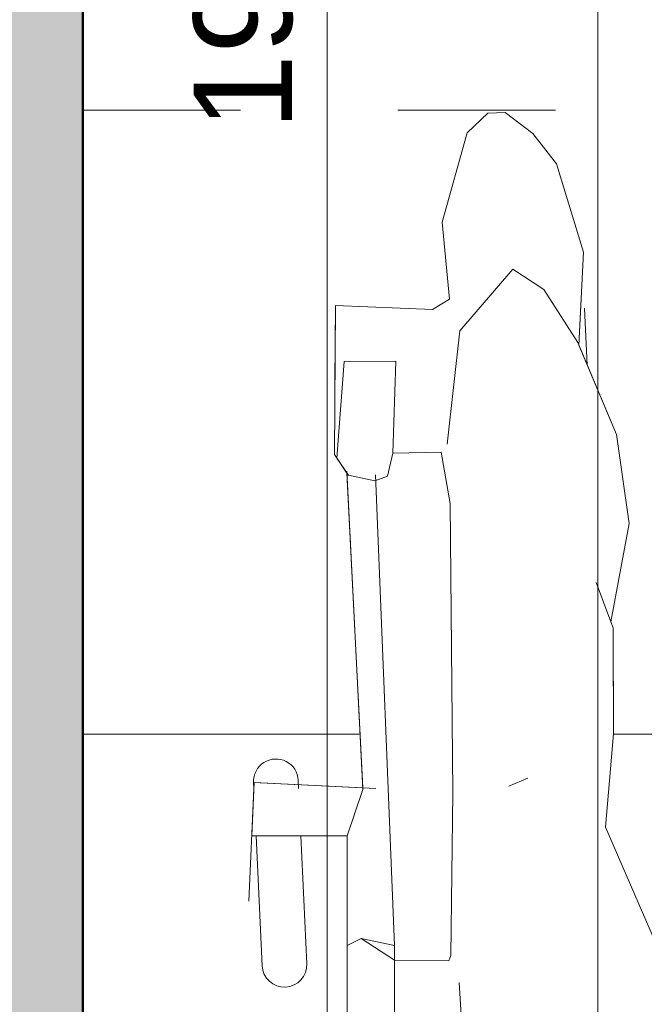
# Model space of a CAD drawing. Header units: metres. Extents: x -0.3 to 27.4, y -15.2 to 9.8.
# Tile 6 of 32: x 11.417 to 11.813, y -13.086 to -12.461. Entities that reach past the tile are written whole.
import ezdxf

# ---------------------------------------------------------------- set-up
doc = ezdxf.new("R2010")
doc.units = ezdxf.units.M
doc.linetypes.add('Projeção', pattern=[0.00396875, 0.00238125, -0.0015875])
for name, color, linetype, lineweight in [('A-ANNO-DIMS', 7, 'Continuous', 9), ('A-ANNO-DIMS-25', 7, 'Continuous', 9), ('A-DETL-GENF', 7, 'Continuous', 5), ('A-FLOR-OVHD', 7, 'Projeção', 5), ('A-FLOR-PATT', 7, 'Continuous', 5), ('A-WALL-PATT', 7, 'Continuous', 5), ('I-WALL', 7, 'Continuous', 5)]:
    doc.layers.add(name, color=color, linetype=linetype, lineweight=lineweight)
doc.styles.add('Arial_5', font='arial.ttf', dxfattribs={"height": 0.0625})
doc.dimstyles.new('Com_linha__ref__contínua__-_Cor_Vermelha_Arial_2_5mm', dxfattribs={"dimscale": 0.3048, "dimtxt": 0.06376621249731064, "dimasz": 0.1640419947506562, "dimexe": 0.1230314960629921, "dimexo": 0.1230314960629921, "dimgap": 0.01230314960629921, "dimtad": 1, "dimdec": 1, "dimlfac": 100, "dimrnd": 0.09999999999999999, "dimdsep": 46, "dimtxsty": 'Arial_5', "dimblk1": 'OBLIQUE', "dimblk2": 'OBLIQUE', "dimsah": 1, "dimcen": 0.09, "dimdle": 0.1230314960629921, "dimazin": 0, "dimtfac": 1, "dimtdec": 4, "dimtix": 1, "dimtmove": 0, "dimatfit": 3, "dimfxl": 1, "dimtvp": 1, "dimtolj": 1, "dimtzin": 0, "dimarcsym": 2})
doc.dimstyles.new('Com_linha__ref__contínua__-_Cor_Vermelha_Arial_2_5mm_1', dxfattribs={"dimscale": 0.3048, "dimtxt": 0.06376621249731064, "dimasz": 0.1640419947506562, "dimexe": 0.1230314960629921, "dimexo": 0.1230314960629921, "dimgap": 0.01230314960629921, "dimtad": 1, "dimdec": 1, "dimlfac": 100, "dimrnd": 0.09999999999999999, "dimdsep": 46, "dimtxsty": 'Arial_5', "dimblk1": 'OBLIQUE', "dimblk2": 'OBLIQUE', "dimsah": 1, "dimcen": 0.09, "dimdle": 0.1230314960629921, "dimazin": 0, "dimtfac": 1, "dimtdec": 4, "dimtix": 1, "dimtmove": 2, "dimatfit": 3, "dimfxl": 1, "dimtvp": 1, "dimtolj": 1, "dimtzin": 0, "dimarcsym": 2})

# ---------------------------------------------------------------- blocks, each defined once
blk = doc.blocks.new('MR_Cadeirante Planta - MR_Cadeirante Planta-2845077-ELEV_5')
at = {"layer": 'A-DETL-GENF', "linetype": 'Projeção'}
for p, q in [((0.3982637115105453, 0.6038261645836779), (0.3982637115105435, -0.5961738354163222)), ((0.3982637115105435, -0.5961738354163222), (-0.4017362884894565, -0.5961738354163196))]:
    blk.add_line(p, q, dxfattribs=at)
at = {"layer": 'A-DETL-GENF'}
for p, q in [((0.230470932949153, -0.135577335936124), (0.230470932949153, 0.233233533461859)), ((0.230470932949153, -0.135577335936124), (0.230470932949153, 0.2215794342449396)), ((0.2003812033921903, 0.2101685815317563), (0.2003812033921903, -0.06577381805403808)), ((0.151671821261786, 0.08237215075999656), (0.1593564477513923, -0.0423964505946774)), ((0.1659555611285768, -0.05612251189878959), (0.1646362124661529, -0.05942724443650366)), ((0.2003812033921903, -0.05654591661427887), (0.1659555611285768, -0.05612251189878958)), ((0.2561049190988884, -0.05426673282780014), (0.2598866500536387, -0.135577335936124)), ((0.2561049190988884, -0.05426673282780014), (0.25987886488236, -0.1354099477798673)), ((0.2883103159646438, -0.135577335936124), (0.2844672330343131, -0.05294761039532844)), ((0.2883103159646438, -0.135577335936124), (0.2844672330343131, -0.05294761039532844)), ((0.02983121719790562, -0.05648675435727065), (0.06649521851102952, -0.1410660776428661)), ((0.02983121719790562, -0.05648675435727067), (0.06649521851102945, -0.1410660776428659)), ((0.1646362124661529, -0.05942724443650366), (0.1634415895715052, -0.1626957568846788)), ((0.2216698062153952, -0.07039259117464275), (0.2003812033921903, -0.05647125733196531)), ((0.2003812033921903, -0.06577381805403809), (0.2216698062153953, -0.07039259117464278)), ((0.2125555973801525, -0.3647865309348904), (0.2003812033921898, -0.06577381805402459)), ((0.2216698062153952, -0.07039259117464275), (0.230470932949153, -0.06577381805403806)), ((0.2897049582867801, -0.1655633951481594), (0.2929755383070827, -0.09395272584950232)), ((0.220471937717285, -0.1649975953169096), (0.2304605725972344, -0.135577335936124)), ((0.2304605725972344, -0.135577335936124), (0.2883103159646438, -0.135577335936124)), ((0.2598866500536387, -0.135577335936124), (0.230470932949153, -0.135577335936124)), ((0.2910744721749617, -0.135577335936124), (0.2883103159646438, -0.135577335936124)), ((0.2895292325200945, -0.169410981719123), (0.2910744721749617, -0.135577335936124)), ((0.06649521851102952, -0.1410660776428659), (0.06138956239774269, -0.200320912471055)), ((0.06649521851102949, -0.1410660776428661), (0.06138956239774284, -0.2003209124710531)), ((0.1278402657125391, -0.1669901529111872), (0.115706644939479, -0.1721606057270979)), ((0.1634415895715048, -0.1626957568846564), (0.165092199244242, -0.3463944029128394)), ((0.2122857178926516, -0.1655124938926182), (0.2898847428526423, -0.1694289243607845)), ((0.2306406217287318, -0.3669989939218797), (0.220471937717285, -0.1649975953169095)), ((0.2305775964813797, -0.3657469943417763), (0.2205187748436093, -0.1659280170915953)), ((0.2205187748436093, -0.1659280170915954), (0.2895292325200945, -0.169410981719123)), ((0.2612789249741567, -0.1655124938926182), (0.2615224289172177, -0.1707480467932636)), ((0.2898847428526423, -0.1694289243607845), (0.2897049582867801, -0.1655633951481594)), ((0.06138956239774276, -0.2003209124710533), (0.06153178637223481, -0.2674791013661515)), ((0.06138956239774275, -0.2003209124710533), (0.06151718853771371, -0.260586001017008)), ((0.06153178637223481, -0.2674791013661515), (0.06297458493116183, -0.2713299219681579)), ((0.06297458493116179, -0.2713299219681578), (0.05147906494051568, -0.3337111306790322)), ((0.05147906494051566, -0.3337111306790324), (0.0629745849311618, -0.2713299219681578)), ((0.0629745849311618, -0.2713299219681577), (0.07231494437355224, -0.2962592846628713)), ((0.05147906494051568, -0.3337111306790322), (0.05933293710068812, -0.3904018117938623)), ((0.05933293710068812, -0.3904018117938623), (0.05147906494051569, -0.3337111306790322)), ((0.1650921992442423, -0.3463944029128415), (0.1707233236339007, -0.3791661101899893)), ((0.2048924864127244, -0.3638271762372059), (0.2129869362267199, -0.3608268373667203)), ((0.21298693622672, -0.3608268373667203), (0.2296712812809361, -0.3643997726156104)), ((0.2014489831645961, -0.3783619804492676), (0.2048924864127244, -0.3638271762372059)), ((0.2296712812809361, -0.3643997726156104), (0.2370590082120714, -0.3753814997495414)), ((0.2386063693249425, -0.3776816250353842), (0.2305775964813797, -0.3657469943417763)), ((0.1707233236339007, -0.3791661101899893), (0.2014489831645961, -0.3783619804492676)), ((0.199572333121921, -0.4369505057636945), (0.2014489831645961, -0.3783619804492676)), ((0.2370590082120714, -0.3753814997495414), (0.2323183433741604, -0.4367182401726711)), ((0.2378939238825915, -0.4721593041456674), (0.2386063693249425, -0.3776816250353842)), ((0.1669848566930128, -0.3841491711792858), (0.1589471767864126, -0.4561680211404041)), ((0.05933293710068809, -0.3904018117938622), (0.08335259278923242, -0.4469301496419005)), ((0.08408115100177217, -0.4486447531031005), (0.05933293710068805, -0.3904018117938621)), ((0.2382578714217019, -0.4238960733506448), (0.2378939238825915, -0.4721593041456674)), ((0.0797858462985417, -0.4705740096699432), (0.0779855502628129, -0.4342992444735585)), ((0.2323183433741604, -0.4367182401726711), (0.199572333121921, -0.4369505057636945)), ((0.08335259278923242, -0.4469301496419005), (0.08046448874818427, -0.5061209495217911)), ((0.105484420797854, -0.482464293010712), (0.08408115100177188, -0.4486447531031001)), ((0.08046448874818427, -0.5061209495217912), (0.08312583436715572, -0.451577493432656)), ((0.1589471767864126, -0.4561680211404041), (0.1253698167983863, -0.4953193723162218)), ((0.1655403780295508, -0.4762241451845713), (0.1762435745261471, -0.4696857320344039)), ((0.1762435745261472, -0.4696857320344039), (0.1655403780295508, -0.4762241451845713)), ((0.1762435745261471, -0.4696857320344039), (0.2378939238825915, -0.4721593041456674)), ((0.2378939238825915, -0.4721593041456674), (0.1762435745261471, -0.4696857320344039)), ((0.170131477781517, -0.5251177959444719), (0.1655403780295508, -0.4762241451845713)), ((0.1655403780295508, -0.4762241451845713), (0.1701314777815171, -0.5251177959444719)), ((0.1253698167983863, -0.4953193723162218), (0.105484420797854, -0.482464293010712)), ((0.08046448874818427, -0.5061209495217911), (0.09746248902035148, -0.5620870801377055)), ((0.09746248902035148, -0.5620870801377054), (0.08046448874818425, -0.5061209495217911)), ((0.1542484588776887, -0.5818178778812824), (0.170131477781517, -0.5251177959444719)), ((0.1701314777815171, -0.5251177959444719), (0.1542484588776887, -0.5818178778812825)), ((0.09746248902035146, -0.5620870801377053), (0.1125912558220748, -0.581347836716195)), ((0.1125912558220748, -0.581347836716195), (0.09746248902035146, -0.5620870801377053)), ((0.1125912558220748, -0.581347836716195), (0.1302040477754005, -0.5947617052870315)), ((0.1302040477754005, -0.5947617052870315), (0.1125912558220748, -0.581347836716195)), ((0.1412294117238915, -0.5943575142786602), (0.1542484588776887, -0.5818178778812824)), ((0.1542484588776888, -0.5818178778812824), (0.1412294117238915, -0.5943575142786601)), ((0.1302040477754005, -0.5947617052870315), (0.1412294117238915, -0.5943575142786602)), ((0.1412294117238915, -0.5943575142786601), (0.1302040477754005, -0.5947617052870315))]:
    blk.add_line(p, q, dxfattribs=at)
for centre, radius, start, end in [((0.2702860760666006, -0.05360717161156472), 0.01419648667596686, 2.66288997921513, 182.6628899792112), ((0.2702860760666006, -0.05360717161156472), 0.01419648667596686, 2.662889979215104, 182.6628899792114), ((0.27570358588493, -0.1700884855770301), 0.01419648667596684, 182.6628899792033, 2.662889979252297)]:
    blk.add_arc(centre, radius, start, end, dxfattribs=at)
blk = doc.blocks.new('DIMBLOCK6-ELEV_5')
at = {"layer": 'A-ANNO-DIMS-25', "color": 242, "true_color": 0xbd2b2e, "transparency": 16777216}
for p, q in [((11.78366288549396, -11.35754159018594), (11.78366288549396, -13.31504159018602)), ((11.78366288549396, -11.39504159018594), (11.75866288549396, -11.37004159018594)), ((11.78366288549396, -11.39504159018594), (11.78151822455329, -11.39504159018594)), ((11.78366288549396, -11.39504159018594), (11.80866288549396, -11.42004159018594)), ((11.78366288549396, -11.39504159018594), (11.82116288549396, -11.39504159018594)), ((11.78366288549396, -13.31504159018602), (11.75866288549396, -13.29004159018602)), ((11.78366288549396, -13.31504159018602), (11.74616288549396, -13.31504159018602)), ((11.78366288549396, -13.31504159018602), (11.80866288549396, -13.34004159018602)), ((11.78366288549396, -13.31504159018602), (12.56917995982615, -13.31504159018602))]:
    blk.add_line(p, q, dxfattribs=at)
at = {"layer": 'A-ANNO-DIMS-25', "color": 0, "transparency": 16777216, "insert": (11.69877353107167, -12.42714646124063), "char_height": 0.0625, "width": 0.173051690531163, "attachment_point": 1, "rotation": 90, "line_spacing_factor": 0.9417779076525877, "style": 'Arial_5'}
blk.add_mtext('192', dxfattribs=at)
blk = doc.blocks.new('_Oblique')
at = {"color": 0, "linetype": 'ByBlock', "lineweight": -2}
blk.add_line((-0.5, -0.5), (0.5, 0.5), dxfattribs=at)
blk = doc.blocks.new('DIMBLOCK9-ELEV_5')
at = {"layer": 'A-ANNO-DIMS-25', "color": 242, "true_color": 0xbd2b2e, "transparency": 16777216}
for p, q in [((11.61188612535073, -11.35754159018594), (11.61188612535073, -13.31504159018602)), ((11.61188612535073, -11.39504159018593), (11.58688612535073, -11.37004159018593)), ((11.61188612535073, -11.39504159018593), (11.60974146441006, -11.39504159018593)), ((11.61188612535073, -11.39504159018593), (11.63688612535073, -11.42004159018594)), ((11.61188612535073, -11.39504159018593), (11.64938612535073, -11.39504159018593)), ((11.61188612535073, -13.31504159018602), (11.58688612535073, -13.29004159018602)), ((11.61188612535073, -13.31504159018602), (11.57438612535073, -13.31504159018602)), ((11.61188612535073, -13.31504159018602), (11.63688612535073, -13.34004159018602)), ((11.61188612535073, -13.31504159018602), (12.56917995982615, -13.31504159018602))]:
    blk.add_line(p, q, dxfattribs=at)
at = {"layer": 'A-ANNO-DIMS-25', "color": 0, "transparency": 16777216, "insert": (11.52699677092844, -12.53127797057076), "char_height": 0.0625, "width": 0.173051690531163, "attachment_point": 1, "rotation": 90, "line_spacing_factor": 0.9417779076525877, "style": 'Arial_5'}
blk.add_mtext('192', dxfattribs=at)
blk = doc.blocks.new('DIMBLOCK11-ELEV_5')
at = {"layer": 'A-ANNO-DIMS-25', "color": 242, "true_color": 0xbd2b2e, "transparency": 16777216}
for p, q in [((11.07402532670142, -11.99504159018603), (11.04902532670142, -11.97004159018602)), ((11.07402532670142, -11.99504159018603), (11.03652532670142, -11.99504159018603)), ((11.07402532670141, -14.15254159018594), (11.07402532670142, -11.99504159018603)), ((11.07402532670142, -11.99504159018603), (11.09902532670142, -12.02004159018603)), ((11.07402532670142, -11.99504159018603), (11.2586507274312, -11.99504159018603)), ((11.07402532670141, -14.11504159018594), (11.04902532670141, -14.09004159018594)), ((11.07402532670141, -14.11504159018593), (11.03652532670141, -14.11504159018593)), ((11.07402532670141, -14.11504159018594), (11.09902532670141, -14.14004159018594)), ((11.07402532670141, -14.11504159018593), (11.41927995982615, -14.11504159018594))]:
    blk.add_line(p, q, dxfattribs=at)
at = {"layer": 'A-ANNO-DIMS-25', "color": 0, "transparency": 16777216, "insert": (10.98913597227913, -13.12714646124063), "char_height": 0.0625, "width": 0.173051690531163, "attachment_point": 1, "rotation": 90, "line_spacing_factor": 0.9417779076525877, "style": 'Arial_5'}
blk.add_mtext('212', dxfattribs=at)
blk = doc.blocks.new('DIMBLOCK17-ELEV_5')
at = {"layer": 'A-ANNO-DIMS-25', "color": 242, "true_color": 0xbd2b2e, "transparency": 16777216}
for p, q in [((10.874425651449, -11.35754159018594), (10.87442565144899, -14.15254159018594)), ((10.874425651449, -11.39504159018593), (10.849425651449, -11.37004159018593)), ((10.874425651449, -11.39504159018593), (10.836925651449, -11.39504159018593)), ((10.874425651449, -11.39504159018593), (10.899425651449, -11.42004159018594)), ((10.874425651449, -11.39504159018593), (11.2586507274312, -11.39504159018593)), ((10.87442565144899, -14.11504159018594), (10.84942565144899, -14.09004159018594)), ((10.87442565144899, -14.11504159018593), (10.83692565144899, -14.11504159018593)), ((10.87442565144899, -14.11504159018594), (10.89942565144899, -14.14004159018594)), ((10.87442565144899, -14.11504159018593), (11.41927995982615, -14.11504159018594))]:
    blk.add_line(p, q, dxfattribs=at)
at = {"layer": 'A-ANNO-DIMS-25', "color": 0, "transparency": 16777216, "insert": (10.7895362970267, -12.82714646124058), "char_height": 0.0625, "width": 0.173051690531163, "attachment_point": 1, "rotation": 90, "line_spacing_factor": 0.9417779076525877, "style": 'Arial_5'}
blk.add_mtext('272', dxfattribs=at)

msp = doc.modelspace()

# ---------------------------------------------------------------- hatches: boundary and pattern name
at = {"layer": 'A-FLOR-PATT', "true_color": 0x787878}
h = msp.add_hatch(dxfattribs=at)
h.set_pattern_fill('FP_2', color=8, style=0, pattern_type=2)
h.set_pattern_definition([(270, (12.05636809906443, -12.915), (0.6, 3.673940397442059e-17), []), (0, (12.05636809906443, -12.915), (0, 0.6), [])])
h.paths.add_polyline_path([(11.45677995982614, -14.11504159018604), (12.60667995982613, -14.11504159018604), (12.60667995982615, -13.31504159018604), (13.05667995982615, -13.31504159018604), (13.05667995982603, -13.05354159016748), (13.04820720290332, -13.05309755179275), (13.04619750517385, -13.05226510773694), (13.04546190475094, -13.05099101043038), (13.04536506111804, -13.05025541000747), (13.04367995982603, -13.0328602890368), (13.04187995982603, -13.0310602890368), (13.04187995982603, -13.03004159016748), (13.02467995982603, -13.03004159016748), (13.00759790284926, -13.02779269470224), (12.99167995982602, -13.02119926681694), (12.97801091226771, -13.01071063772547), (12.96752228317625, -12.99704159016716), (12.96091805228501, -12.98104159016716), (12.95867995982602, -12.96404159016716), (12.95867995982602, -12.89921974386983), (12.9446919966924, -12.89921974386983), (12.93674031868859, -12.89837374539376), (12.92914464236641, -12.89587362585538), (12.92224503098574, -12.89183131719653), (12.91635038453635, -12.88642779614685), (12.91172461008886, -12.87990498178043), (12.90913241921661, -12.87422538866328), (12.90751063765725, -12.86819653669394), (12.90539652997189, -12.8526671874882), (12.85667995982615, -12.8526671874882), (12.85667995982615, -12.84177918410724), (12.84416031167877, -12.84565409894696), (12.75574427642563, -12.87746639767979), (12.72362778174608, -12.88774352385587), (12.6871214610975, -12.89547069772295), (12.64984256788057, -12.89711532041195), (12.62186366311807, -12.89452592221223), (12.59462493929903, -12.88905754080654), (12.56812639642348, -12.88071017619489), (12.54236803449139, -12.86948382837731), (12.52042251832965, -12.85693669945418), (12.50016038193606, -12.84230401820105), (12.4815816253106, -12.8255857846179), (12.46468624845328, -12.80678199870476), (12.446943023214, -12.77891334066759), (12.43575861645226, -12.74782647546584), (12.43167995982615, -12.71504159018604), (12.43575861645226, -12.68225670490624), (12.446943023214, -12.65116983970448), (12.46468624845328, -12.62330118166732), (12.4815816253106, -12.60449739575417), (12.50016038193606, -12.58777916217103), (12.52042251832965, -12.5731464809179), (12.54236803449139, -12.56059935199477), (12.56812639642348, -12.54937300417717), (12.59462493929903, -12.54102563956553), (12.62186366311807, -12.53555725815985), (12.64984256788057, -12.53296785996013), (12.6871214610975, -12.53461248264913), (12.72362778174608, -12.54233965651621), (12.75574427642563, -12.55261678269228), (12.84415755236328, -12.58442816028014), (12.85667995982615, -12.58830397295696), (12.85667995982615, -12.57596588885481), (12.90559394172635, -12.57596588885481), (12.90751063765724, -12.56188664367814), (12.90913241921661, -12.5558577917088), (12.91172461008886, -12.55017819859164), (12.91635038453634, -12.54365538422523), (12.92224503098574, -12.53825186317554), (12.9291446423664, -12.53420955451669), (12.93674031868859, -12.53170943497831), (12.9446919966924, -12.53086343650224), (12.95867995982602, -12.53086343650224), (12.95867995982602, -12.36204159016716), (12.96092885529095, -12.3449595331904), (12.96752228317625, -12.32904159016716), (12.97801091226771, -12.31537254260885), (12.99167995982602, -12.30488391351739), (13.00767995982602, -12.29827968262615), (13.02467995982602, -12.29604159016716), (13.04187995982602, -12.29604159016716), (13.04187995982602, -12.29502289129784), (13.043680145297, -12.29322097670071), (13.0450125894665, -12.27653625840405), (13.04468096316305, -12.27533460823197), (13.04461731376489, -12.26604159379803), (13.04370417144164, -12.26604159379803), (13.04220992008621, -12.26501378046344), (13.04184434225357, -12.26404153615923), (13.04168095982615, -12.25538195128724), (13.04168095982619, -12.25139158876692), (12.98355499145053, -12.25117521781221), (12.97366970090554, -12.24953171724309), (12.96582143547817, -12.24756426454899), (12.95884470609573, -12.24348519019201), (12.9550308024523, -12.24111928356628), (12.94753885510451, -12.24066302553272), (12.94295356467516, -12.23850723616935), (12.94002537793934, -12.23607768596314), (12.9378235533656, -12.23320821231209), (12.93622514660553, -12.22934931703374), (12.93567995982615, -12.22520821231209), (12.93575922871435, -12.21225062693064), (12.93570473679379, -12.18579381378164), (12.93567995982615, -12.15676950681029), (12.93567995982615, -11.90938851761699), (12.89526080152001, -11.90903450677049), (12.89148488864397, -11.91483308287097), (12.88660564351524, -11.91961244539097), (12.8808626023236, -11.9231379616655), (12.87453770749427, -11.92523655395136), (12.86794146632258, -11.92580519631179), (12.85979441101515, -11.92542998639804), (12.85270515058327, -11.92418165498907), (12.84611238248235, -11.92116263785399), (12.84039924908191, -11.91654838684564), (12.83589777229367, -11.91060706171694), (12.83286955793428, -11.90368394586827), (12.83149059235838, -11.89618138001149), (12.83184101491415, -11.88853537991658), (12.83390046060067, -11.88119029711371), (12.83754924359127, -11.87457299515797), (12.84168645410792, -11.87004159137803), (12.25652671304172, -11.87002616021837), (12.24567944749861, -11.86870184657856), (12.2366833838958, -11.86577277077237), (12.22839911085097, -11.8612000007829), (12.22119731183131, -11.8552376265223), (12.21510990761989, -11.84782010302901), (12.21029447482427, -11.83853314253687), (12.20764412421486, -11.82979610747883), (12.20668338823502, -11.81870666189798), (12.20668338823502, -11.53004159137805), (12.20802313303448, -11.51903765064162), (12.21048941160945, -11.51090741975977), (12.21515848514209, -11.50220388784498), (12.22218079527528, -11.4939864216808), (12.22978236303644, -11.48799908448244), (12.23819183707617, -11.48365267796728), (12.24692887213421, -11.48100232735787), (12.25668338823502, -11.48004159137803), (12.34170574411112, -11.48004159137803), (12.34170574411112, -11.46699756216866), (12.33628985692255, -11.46699756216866), (12.33628985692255, -11.4039054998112), (12.33443338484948, -11.4039054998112), (12.33443338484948, -11.39504159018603), (12.24617775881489, -11.39504159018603), (12.24574043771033, -11.40347236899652), (12.24491326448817, -11.40538971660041), (12.24436603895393, -11.40584094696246), (12.24303532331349, -11.40630282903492), (12.22578692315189, -11.40800209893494), (12.22546257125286, -11.40984159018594), (12.22268787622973, -11.40984159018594), (12.22272152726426, -11.47702902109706), (12.22204236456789, -11.48148802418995), (12.22057310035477, -11.4850278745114), (12.21802778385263, -11.48834022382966), (12.2147105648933, -11.49088115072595), (12.21048941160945, -11.49252379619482), (12.20673232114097, -11.49302046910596), (12.20258022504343, -11.49247306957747), (12.1987200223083, -11.49087260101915), (12.19540682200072, -11.48832813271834), (12.19286549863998, -11.48501306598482), (12.19120163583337, -11.48064381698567), (12.19072376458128, -11.47701192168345), (12.19068787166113, -11.40984159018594), (12.18789734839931, -11.40984159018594), (12.18737149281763, -11.40798268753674), (12.17033666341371, -11.40634167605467), (12.16845774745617, -11.40543057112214), (12.16803114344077, -11.40486393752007), (12.1676285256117, -11.40351410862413), (12.16717995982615, -11.39504159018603), (11.45677995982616, -11.39504159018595), (11.45677995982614, -13.69341880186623)])
h.paths.add_polyline_path([(11.59066497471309, -13.71156976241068), (11.58688695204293, -13.71107237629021), (11.58336639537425, -13.70961411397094), (11.58034322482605, -13.70729435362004), (11.57802346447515, -13.70427118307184), (11.57656520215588, -13.70075062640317), (11.57606781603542, -13.696972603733), (11.57606781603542, -13.66616171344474), (11.54993041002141, -13.67493643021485), (11.54993041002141, -13.34523218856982), (11.52686748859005, -13.31719080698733), (11.52056116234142, -13.29234970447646), (11.53152417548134, -13.24359266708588), (11.54225860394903, -13.23845344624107), (11.5486190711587, -13.24763276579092), (11.55825928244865, -13.16522114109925), (11.57606781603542, -13.16522114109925), (11.57606781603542, -13.13358230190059), (11.57656520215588, -13.12980427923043), (11.57823821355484, -13.12600385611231), (11.58034322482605, -13.12326055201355), (11.58336639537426, -13.12094079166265), (11.58688695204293, -13.11948252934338), (11.59066497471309, -13.11898514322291), (11.59525156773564, -13.11981745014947), (11.59796355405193, -13.12094079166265), (11.60098672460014, -13.12326055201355), (11.60330648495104, -13.12628372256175), (11.60476474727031, -13.12980427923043), (11.60526213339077, -13.13358230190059), (11.60526213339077, -13.33292785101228), (11.62207815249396, -13.34936286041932), (11.62457273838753, -13.34792153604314), (11.62457273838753, -12.97911066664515), (11.59515702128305, -12.97911066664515), (11.59882712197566, -13.06174039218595), (11.59862624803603, -13.06411409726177), (11.5973686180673, -13.06760021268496), (11.59515702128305, -13.07072183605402), (11.59241937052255, -13.07303229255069), (11.5890650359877, -13.07460806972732), (11.58541715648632, -13.07526198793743), (11.58172432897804, -13.07494948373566), (11.57823821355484, -13.07369185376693), (11.57519638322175, -13.07157480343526), (11.57280613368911, -13.06874260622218), (11.57123035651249, -13.06538827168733), (11.5705150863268, -13.06042126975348), (11.56673335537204, -12.97911066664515), (11.56396919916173, -12.97911066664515), (11.56551443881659, -12.94527702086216), (11.63452489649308, -12.94875998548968), (11.62446607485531, -12.7489410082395), (11.61643730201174, -12.7370063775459), (11.6171497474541, -12.64252869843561), (11.67880009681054, -12.64500227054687), (11.68950329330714, -12.63846385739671), (11.68491219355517, -12.58957020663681), (11.700795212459, -12.5328701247), (11.7138142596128, -12.52033048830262), (11.72483962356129, -12.51992629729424), (11.74245241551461, -12.53334016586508), (11.75758118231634, -12.55260092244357), (11.7745791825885, -12.60856705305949), (11.77169107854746, -12.66775785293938), (11.795710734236, -12.72428619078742), (11.80356460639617, -12.78097687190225), (11.79206908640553, -12.84335808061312), (11.79351188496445, -12.84720890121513), (11.79351188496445, -12.91601770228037), (11.78854845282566, -12.97362192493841), (11.82521245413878, -13.05820124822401), (11.8769355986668, -13.0584933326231), (11.88535742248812, -13.00891251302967), (11.89021087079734, -12.95980804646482), (11.90017933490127, -12.92636046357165), (11.90364546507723, -12.92445749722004), (11.90784131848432, -12.80892639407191), (11.91384410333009, -12.74859715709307), (11.91865249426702, -12.73575204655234), (11.91490286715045, -12.68627844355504), (11.91535638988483, -12.65457006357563), (11.91892554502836, -12.64699174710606), (11.94103525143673, -12.64564120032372), (11.93947774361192, -12.64268329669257), (11.94025229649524, -12.61466821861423), (11.95761111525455, -12.56059327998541), (11.97286159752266, -12.53904624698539), (11.9874750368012, -12.53522033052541), (12.00980901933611, -12.54802075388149), (12.02620580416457, -12.57705243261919), (12.03214144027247, -12.62346626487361), (12.03071944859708, -12.64016294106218), (12.0814411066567, -12.63706466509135), (12.07854329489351, -12.68142820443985), (12.08066075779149, -12.74467890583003), (12.07904909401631, -12.7454725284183), (12.06879475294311, -12.94917550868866), (12.10960440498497, -12.94917550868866), (12.10960440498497, -12.94561205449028), (12.11008813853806, -12.941937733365), (12.11150637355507, -12.9385138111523), (12.11376245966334, -12.93557362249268), (12.11670264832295, -12.93331753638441), (12.12012657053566, -12.9318993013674), (12.12380089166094, -12.93141556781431), (12.12747521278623, -12.9318993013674), (12.13089913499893, -12.93331753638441), (12.13383932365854, -12.93557362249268), (12.13609540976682, -12.9385138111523), (12.13751364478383, -12.941937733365), (12.13799737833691, -12.94561205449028), (12.13799737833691, -12.94917550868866), (12.14510082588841, -12.94917550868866), (12.14488810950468, -12.97911066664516), (12.13751364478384, -13.06589360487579), (12.13609540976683, -13.06931752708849), (12.13383932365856, -13.07225771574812), (12.13089913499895, -13.0745138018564), (12.12747521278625, -13.07593203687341), (12.12380089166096, -13.0764157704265), (12.12012657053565, -13.07593203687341), (12.11670264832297, -13.07451380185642), (12.11376245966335, -13.07225771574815), (12.11150637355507, -13.06931752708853), (12.11008813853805, -13.06589360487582), (12.10960440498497, -13.0622192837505), (12.10960440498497, -12.97911066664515), (12.07876782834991, -12.97911066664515), (12.07876782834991, -13.32970545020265), (12.10797076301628, -13.34171854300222), (12.10797076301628, -13.130518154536), (12.10846814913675, -13.12674013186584), (12.10992641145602, -13.12321957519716), (12.11224617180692, -13.12019640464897), (12.11526934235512, -13.11787664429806), (12.1187898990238, -13.1164183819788), (12.12256792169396, -13.11592099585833), (12.12634594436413, -13.1164183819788), (12.1298665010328, -13.11787664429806), (12.13288967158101, -13.12019640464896), (12.13520943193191, -13.12321957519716), (12.13666769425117, -13.12674013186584), (12.13716508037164, -13.130518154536), (12.13716508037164, -13.16440122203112), (12.16269284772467, -13.16440122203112), (12.17817020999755, -13.21672009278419), (12.18652785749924, -13.23455379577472), (12.19553515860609, -13.25079227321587), (12.20474893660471, -13.2510445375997), (12.21117267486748, -13.29681819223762), (12.19342979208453, -13.33291141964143), (12.19620631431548, -13.3475482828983), (12.18229247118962, -13.42975239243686), (12.17040870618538, -13.44611638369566), (12.16789126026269, -13.44718913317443), (12.16789126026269, -13.67778914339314), (12.13716508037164, -13.66614432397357), (12.13716508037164, -13.69390845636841), (12.13666769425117, -13.69768647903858), (12.13520943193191, -13.70120703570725), (12.13288967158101, -13.70423020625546), (12.1298665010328, -13.70654996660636), (12.12634594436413, -13.70800822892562), (12.12256792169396, -13.70850561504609), (12.1187898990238, -13.70800822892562), (12.11526934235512, -13.70654996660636), (12.11224617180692, -13.70423020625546), (12.10992641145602, -13.70120703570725), (12.10846814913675, -13.69768647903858), (12.10797076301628, -13.69341880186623), (12.10797076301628, -13.44081794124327), (12.07454202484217, -13.42944788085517), (12.0808844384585, -13.49961535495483), (12.0808844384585, -13.60879296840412), (12.05283299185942, -13.60879296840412), (12.05283299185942, -13.49961535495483), (12.05668013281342, -13.45583673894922), (11.9972147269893, -13.47327882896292), (11.92400698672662, -13.48611204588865), (11.84955465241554, -13.49022373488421), (11.74501031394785, -13.47890839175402), (11.67446823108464, -13.4542362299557), (11.65055249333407, -13.45883112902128), (11.65055249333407, -13.49961535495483), (11.6562925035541, -13.49961535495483), (11.6562925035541, -13.60879296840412), (11.62824105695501, -13.60879296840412), (11.62824105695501, -13.49961535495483), (11.63597047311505, -13.46163275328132), (11.62707214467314, -13.46334237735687), (11.60526213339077, -13.45654752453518), (11.60526213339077, -13.696972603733), (11.60476474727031, -13.70075062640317), (11.60330648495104, -13.70427118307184), (11.60098672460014, -13.70729435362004), (11.59796355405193, -13.70961411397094), (11.59444299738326, -13.71107237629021)])
h.paths.add_polyline_path([(13.05317995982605, -13.16004159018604), (13.05317995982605, -13.15654159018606), (13.04397995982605, -13.15654159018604), (13.04397995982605, -13.14604159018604), (13.03863715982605, -13.14604159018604), (13.03863715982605, -13.15204157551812), (13.02912995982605, -13.15275960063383), (13.01962275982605, -13.15204157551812), (13.01962275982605, -13.14604159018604), (13.00717995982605, -13.14604159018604), (13.00717995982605, -13.14254159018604), (13.00962995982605, -13.14254159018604), (13.00962995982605, -13.14054159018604), (13.01007995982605, -13.13957656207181), (13.01007995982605, -13.13091362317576), (12.36753061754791, -13.13091362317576), (12.36375590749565, -13.13045531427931), (12.36017754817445, -13.12909824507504), (12.35702793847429, -13.1269242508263), (12.3544901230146, -13.12405967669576), (12.35271159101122, -13.12067100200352), (12.35179570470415, -13.11695516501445), (12.35179569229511, -13.11312811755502), (12.35271159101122, -13.10941220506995), (12.3544901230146, -13.10602352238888), (12.35702793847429, -13.1031589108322), (12.36017754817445, -13.10098492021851), (12.36375590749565, -13.0996278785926), (12.3675550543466, -13.09916659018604), (13.01007995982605, -13.09916659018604), (13.01007995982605, -13.09068425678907), (13.00962995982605, -13.09004159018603), (13.00962995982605, -13.08754159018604), (13.00717995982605, -13.08754159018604), (13.00717995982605, -13.08404159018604), (13.02094667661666, -13.08399664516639), (13.01962275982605, -13.08374157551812), (13.01984991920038, -13.07704157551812), (13.02094667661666, -13.07704157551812), (13.02179361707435, -13.07476223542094), (13.02288162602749, -13.07414736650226), (13.02412995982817, -13.07404460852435), (13.02412995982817, -13.07284159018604), (13.02562995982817, -13.07134159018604), (13.03262995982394, -13.07134159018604), (13.03412995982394, -13.07284159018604), (13.03412995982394, -13.07408829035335), (13.03537829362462, -13.07414736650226), (13.03656167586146, -13.07487407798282), (13.03687453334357, -13.07524096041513), (13.03738704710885, -13.07704157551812), (13.03863715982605, -13.07704157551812), (13.03863715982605, -13.08374157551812), (13.03863715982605, -13.08403018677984), (13.04398462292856, -13.08403018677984), (13.04398462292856, -13.07354159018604), (13.05317995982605, -13.07354159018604), (13.05317995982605, -13.07004159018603), (13.05662323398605, -13.07004159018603), (13.05662323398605, -13.16004159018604)])
h.paths.add_polyline_path([(13.04187995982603, -12.99804159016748), (13.04187995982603, -12.99702116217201), (13.043680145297, -12.99522097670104), (13.04573990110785, -12.97634232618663), (13.04672811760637, -12.97535410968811), (13.04807804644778, -12.97499239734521), (13.05667995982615, -12.97454159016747), (13.05667995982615, -12.35154159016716), (13.04672811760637, -12.35072907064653), (13.04573990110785, -12.34974085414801), (13.04537818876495, -12.34839092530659), (13.043680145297, -12.3308622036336), (13.04187995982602, -12.32906201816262), (13.04187995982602, -12.32804159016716), (13.02467995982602, -12.32804159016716), (13.01588011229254, -12.32920011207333), (13.00767995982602, -12.33259672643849), (13.00063832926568, -12.33799995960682), (12.99523509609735, -12.34504159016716), (12.9918384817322, -12.35324174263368), (12.99067995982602, -12.36204159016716), (12.99067995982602, -12.53086343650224), (13.02744455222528, -12.53086343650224), (13.03468770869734, -12.5318170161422), (13.04143725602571, -12.53461277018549), (13.04723322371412, -12.53906017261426), (13.0516806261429, -12.54485614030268), (13.05447638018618, -12.55160568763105), (13.05542995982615, -12.55884884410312), (13.05542995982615, -12.87123433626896), (13.05447638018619, -12.87847749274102), (13.0516806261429, -12.88522704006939), (13.04723322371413, -12.89102300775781), (13.04143725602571, -12.89547041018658), (13.03468770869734, -12.89826616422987), (13.02744455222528, -12.89921974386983), (12.99067995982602, -12.89921974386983), (12.99067995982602, -12.96404159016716), (12.9918384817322, -12.97284143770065), (12.99529806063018, -12.98112364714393), (13.00063832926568, -12.98808322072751), (13.00767995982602, -12.99348645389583), (13.01588011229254, -12.99688306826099), (13.02467995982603, -12.99804159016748), (13.04085953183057, -12.99804159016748)])
h.paths.add_polyline_path([(13.05667995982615, -12.21129966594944), (13.05667979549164, -11.9350398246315), (13.03527263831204, -11.9335428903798), (13.03343198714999, -11.93294482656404), (13.0320875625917, -11.9315526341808), (13.03155410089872, -11.92969223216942), (13.03095416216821, -11.91506564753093), (13.03022839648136, -11.91380858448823), (13.02895280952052, -11.91303071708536), (13.02827964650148, -11.91289986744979), (13.00442161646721, -11.91110673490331), (13.00199184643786, -11.90979151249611), (12.98960380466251, -11.90979151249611), (12.98933621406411, -11.92703971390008), (12.98901838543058, -11.92745393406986), (12.98760418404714, -11.92803974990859), (12.97960544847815, -11.92777196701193), (12.97860541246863, -11.92603970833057), (12.97860541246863, -11.90976447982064), (12.96767995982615, -11.90979151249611), (12.96767876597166, -12.20923704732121), (13.04170732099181, -12.20920821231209), (13.04222354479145, -12.20729338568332), (13.0436541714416, -12.20640353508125), (13.04463096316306, -12.20640353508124), (13.04490738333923, -12.19432851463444), (13.04494782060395, -12.19367339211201), (13.0466160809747, -12.19234420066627), (13.04797421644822, -12.19172819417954), (13.05662995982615, -12.19172819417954), (13.05662995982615, -12.21129966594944)])
h.paths.add_polyline_path([(12.89630290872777, -11.88103763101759), (12.93567995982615, -11.8806932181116), (12.93567995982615, -11.59108321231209), (12.93658273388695, -11.57987747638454), (12.93839572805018, -11.57103192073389), (12.94060020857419, -11.56379602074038), (12.94517629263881, -11.55295575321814), (12.95389532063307, -11.53991611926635), (12.96098913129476, -11.53208322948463), (12.97217077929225, -11.52296899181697), (12.97989585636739, -11.51882549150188), (12.99262560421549, -11.51328670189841), (12.99786596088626, -11.51184136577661), (13.0055518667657, -11.51022490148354), (13.01755496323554, -11.50920819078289), (13.04174005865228, -11.50920819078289), (13.04206849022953, -11.50799557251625), (13.04184025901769, -11.50782829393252), (13.04222354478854, -11.50690296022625), (13.0436541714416, -11.50631037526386), (13.04463096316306, -11.50631037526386), (13.04463096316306, -11.49497828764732), (13.04619061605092, -11.49237382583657), (13.04797421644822, -11.49163503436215), (13.05662995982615, -11.49163503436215), (13.05662995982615, -11.55859507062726), (13.04797421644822, -11.55859507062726), (13.04549463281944, -11.55733690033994), (13.04463096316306, -11.55484474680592), (13.0445394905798, -11.54391972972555), (13.0436541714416, -11.54391972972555), (13.04207110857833, -11.54295913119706), (13.0420712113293, -11.54223258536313), (13.04163095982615, -11.54120819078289), (13.01707300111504, -11.5412762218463), (13.00367801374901, -11.5433122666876), (12.99444192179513, -11.54686022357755), (12.98716484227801, -11.55209807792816), (12.98224875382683, -11.55621018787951), (12.97451814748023, -11.56592346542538), (12.96982314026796, -11.57734789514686), (12.96767995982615, -11.59108321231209), (12.96767995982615, -11.76824989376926), (12.99134957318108, -11.76816392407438), (12.993961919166, -11.76854213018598), (12.99678157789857, -11.76982416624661), (12.99941980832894, -11.77192534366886), (13.00179084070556, -11.77477735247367), (13.00381759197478, -11.77828747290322), (13.00550998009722, -11.78234158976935), (13.0100838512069, -11.78234158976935), (13.01025753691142, -11.77544957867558), (13.01090688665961, -11.77511726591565), (13.01244738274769, -11.77507820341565), (13.01244757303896, -11.77018485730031), (13.01272203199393, -11.7695222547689), (13.01344196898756, -11.76922404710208), (13.02350314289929, -11.76922404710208), (13.02448222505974, -11.77020312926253), (13.02471660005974, -11.77507820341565), (13.02599916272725, -11.77507820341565), (13.02690355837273, -11.77609391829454), (13.02690355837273, -11.77963339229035), (13.05667963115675, -11.77963339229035), (13.05667995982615, -11.39504159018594), (12.77892653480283, -11.39504159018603), (12.77871312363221, -11.4039054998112), (12.77707006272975, -11.40390549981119), (12.77707006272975, -11.46699756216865), (12.77165417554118, -11.46699756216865), (12.77165417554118, -11.48004159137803), (12.85699777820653, -11.48007255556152), (12.867687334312, -11.48138133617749), (12.87668339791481, -11.48431041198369), (12.88496767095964, -11.48888318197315), (12.8921694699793, -11.49484555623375), (12.89825687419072, -11.50226307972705), (12.90307230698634, -11.51155004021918), (12.90572265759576, -11.52028707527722), (12.9066833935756, -11.53004159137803), (12.9066833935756, -11.82004159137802), (12.90534364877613, -11.83104553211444), (12.90287737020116, -11.83917576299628), (12.89820829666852, -11.84787929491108), (12.89187942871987, -11.85552766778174), (12.88374817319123, -11.86199656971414), (12.87952641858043, -11.86449724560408), (12.88342458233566, -11.86623556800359), (12.88850596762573, -11.86990977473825), (12.89298732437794, -11.87501030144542), (12.89582708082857, -11.88017263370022)])
h.paths.add_polyline_path([(12.96767995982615, -11.88041332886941), (12.97861598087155, -11.88017263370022), (12.97867357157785, -11.86352207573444), (12.98008781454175, -11.86210789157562), (12.9806054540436, -11.8620397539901), (12.98760418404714, -11.86203989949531), (12.98933621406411, -11.86303993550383), (12.98960414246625, -11.86403994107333), (12.98960380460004, -11.88029114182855), (13.00275438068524, -11.88004189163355), (13.0044216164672, -11.8789729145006), (13.00540076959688, -11.87877962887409), (13.02471660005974, -11.87717978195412), (13.02471660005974, -11.81997170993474), (13.02369845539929, -11.82098985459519), (13.01367634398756, -11.82095079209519), (13.01265819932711, -11.81993264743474), (13.01265819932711, -11.81505757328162), (13.01114126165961, -11.81505757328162), (13.01023686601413, -11.81404185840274), (13.0100838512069, -11.80774158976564), (13.0054341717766, -11.80793466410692), (13.00393165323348, -11.81176139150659), (13.00194584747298, -11.81524535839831), (12.99961612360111, -11.81808197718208), (12.99701705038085, -11.82018045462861), (12.994231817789, -11.82147362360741), (12.99105250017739, -11.82192173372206), (12.96767995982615, -11.82208479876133), (12.96767995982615, -11.88029114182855)])
h.paths.add_polyline_path([(13.03907306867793, -11.85627100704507), (13.05667979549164, -11.8550398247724), (13.05667963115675, -11.81044978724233), (13.03907306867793, -11.81044978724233), (13.03907306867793, -11.8550398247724)])
h.paths.add_polyline_path([(12.55667995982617, -11.84504159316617), (12.59088390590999, -11.84504159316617), (12.5947661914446, -11.84453048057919), (12.59838390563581, -11.8430319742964), (12.60149050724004, -11.84064819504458), (12.60387428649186, -11.83754159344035), (12.60537279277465, -11.83392387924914), (12.60588390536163, -11.83004159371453), (12.60537279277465, -11.82615930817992), (12.60387428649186, -11.82254159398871), (12.60149050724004, -11.81943499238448), (12.59838390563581, -11.81705121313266), (12.5947661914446, -11.81555270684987), (12.59088390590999, -11.81504159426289), (12.52294670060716, -11.81504159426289), (12.51906441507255, -11.81555270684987), (12.51544670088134, -11.81705121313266), (12.51234009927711, -11.81943499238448), (12.50995632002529, -11.82254159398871), (12.5084578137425, -11.82615930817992), (12.50794670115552, -11.83004159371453), (12.5084578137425, -11.83392387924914), (12.50995632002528, -11.83754159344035), (12.51234009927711, -11.84064819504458), (12.51544670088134, -11.8430319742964), (12.51906441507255, -11.84453048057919), (12.52294670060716, -11.84504159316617), (12.55409176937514, -11.84504159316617)])
h.paths.add_polyline_path([(12.44650978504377, -11.79501547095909), (12.4490979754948, -11.79467472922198), (12.45150978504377, -11.79367572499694), (12.45358085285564, -11.79208653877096), (12.45517003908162, -11.79001547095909), (12.45616904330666, -11.78760366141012), (12.45650978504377, -11.78501547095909), (12.45616904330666, -11.78242728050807), (12.45517003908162, -11.78001547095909), (12.45358085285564, -11.77794440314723), (12.45150978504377, -11.77635521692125), (12.4490979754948, -11.7753562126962), (12.44650978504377, -11.77501547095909), (12.44392159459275, -11.7753562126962), (12.44089890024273, -11.77682396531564), (12.4394387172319, -11.77794440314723), (12.43784953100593, -11.78001547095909), (12.43685052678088, -11.78242728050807), (12.43650978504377, -11.78501547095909), (12.43700379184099, -11.78797367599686), (12.43784953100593, -11.79001547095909), (12.4394387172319, -11.79208653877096), (12.44150978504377, -11.79367572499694), (12.44392159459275, -11.79467472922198)])
h.paths.add_polyline_path([(12.66685013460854, -11.79501547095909), (12.66943832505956, -11.79467472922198), (12.67185013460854, -11.79367572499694), (12.6739212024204, -11.79208653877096), (12.67551038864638, -11.79001547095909), (12.67650939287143, -11.78760366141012), (12.67685013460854, -11.78501547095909), (12.67650939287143, -11.78242728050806), (12.67551038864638, -11.78001547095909), (12.6739212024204, -11.77794440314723), (12.67185013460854, -11.77635521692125), (12.66943832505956, -11.7753562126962), (12.66685013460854, -11.7750154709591), (12.66426194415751, -11.7753562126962), (12.66185013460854, -11.77635521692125), (12.65977906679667, -11.77794440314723), (12.65818988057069, -11.78001547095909), (12.65719087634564, -11.78242728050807), (12.65685013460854, -11.78501547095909), (12.65734414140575, -11.78797367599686), (12.65818988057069, -11.79001547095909), (12.65977906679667, -11.79208653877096), (12.66185013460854, -11.79367572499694), (12.66426194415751, -11.79467472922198)])
h.paths.add_polyline_path([(12.86363407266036, -11.78432396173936), (12.86751635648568, -11.78381284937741), (12.87113406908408, -11.78231434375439), (12.87424066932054, -11.77993056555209), (12.87662444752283, -11.77682396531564), (12.87812295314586, -11.77320625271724), (12.8786340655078, -11.76932396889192), (12.8786340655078, -11.58093416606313), (12.87812295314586, -11.57705188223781), (12.87662444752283, -11.57343416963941), (12.87424066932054, -11.57032756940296), (12.87113406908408, -11.56794379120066), (12.86703615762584, -11.5663820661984), (12.86363407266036, -11.56593417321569), (12.85975178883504, -11.56644528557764), (12.85613407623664, -11.56794379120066), (12.85302747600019, -11.57032756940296), (12.85064369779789, -11.57343416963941), (12.84914519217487, -11.57705188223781), (12.84863407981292, -11.58093416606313), (12.84863407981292, -11.76932396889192), (12.84914519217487, -11.77320625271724), (12.85064369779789, -11.77682396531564), (12.85313812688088, -11.78001547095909), (12.85699777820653, -11.78267210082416), (12.85975178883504, -11.78381284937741)])
h.paths.add_polyline_path([(12.25168340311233, -11.78432396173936), (12.25652671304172, -11.78341477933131), (12.25918339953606, -11.78231434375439), (12.26228999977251, -11.77993056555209), (12.26467377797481, -11.77682396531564), (12.26617228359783, -11.77320625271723), (12.26668339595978, -11.76932396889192), (12.26668339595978, -11.58093416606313), (12.26617228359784, -11.57705188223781), (12.26467377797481, -11.57343416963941), (12.26217934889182, -11.57024266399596), (12.25918339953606, -11.56794379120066), (12.25556568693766, -11.56644528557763), (12.25168340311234, -11.56593417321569), (12.24780111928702, -11.56644528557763), (12.24418340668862, -11.56794379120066), (12.24107680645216, -11.57032756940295), (12.23869302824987, -11.57343416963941), (12.23719452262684, -11.57705188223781), (12.2366834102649, -11.58093416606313), (12.2366834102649, -11.76932396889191), (12.23719452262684, -11.77320625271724), (12.23869302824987, -11.77682396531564), (12.24107680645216, -11.77993056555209), (12.24418340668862, -11.78231434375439), (12.24780111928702, -11.78381284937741)])
h.paths.add_polyline_path([(12.55667995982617, -11.68501547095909), (12.55926815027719, -11.68467472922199), (12.56167995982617, -11.68367572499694), (12.56375102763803, -11.68208653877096), (12.56534021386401, -11.68001547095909), (12.56633921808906, -11.67760366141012), (12.56667995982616, -11.67501547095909), (12.56633921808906, -11.67242728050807), (12.56534021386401, -11.67001547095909), (12.56375102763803, -11.66794440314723), (12.56167995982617, -11.66635521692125), (12.55926815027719, -11.6653562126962), (12.55648048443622, -11.66504173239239), (12.55409176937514, -11.6653562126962), (12.55167995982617, -11.66635521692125), (12.5496088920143, -11.66794440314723), (12.54801970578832, -11.67001547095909), (12.54702070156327, -11.67242728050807), (12.54667995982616, -11.67501547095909), (12.54702070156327, -11.67760366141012), (12.54801970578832, -11.68001547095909), (12.5496088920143, -11.68208653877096), (12.55167995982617, -11.68367572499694), (12.55409176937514, -11.68467472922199)])
h.paths.add_polyline_path([(12.66685013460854, -11.68501547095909), (12.66943832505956, -11.68467472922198), (12.67185013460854, -11.68367572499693), (12.6739212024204, -11.68208653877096), (12.67551038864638, -11.68001547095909), (12.67650939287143, -11.67760366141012), (12.67685013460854, -11.67501547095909), (12.67650939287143, -11.67242728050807), (12.67551038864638, -11.67001547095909), (12.6739212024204, -11.66794440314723), (12.67185013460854, -11.66635521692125), (12.66943832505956, -11.6653562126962), (12.66665065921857, -11.66504173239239), (12.66426194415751, -11.6653562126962), (12.66185013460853, -11.66635521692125), (12.65977906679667, -11.66794440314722), (12.65818988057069, -11.67001547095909), (12.65719087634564, -11.67242728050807), (12.65685013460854, -11.67501547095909), (12.65719087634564, -11.67760366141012), (12.65818988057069, -11.68001547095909), (12.65977906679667, -11.68208653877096), (12.66185013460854, -11.68367572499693), (12.66426194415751, -11.68467472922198)])
h.paths.add_polyline_path([(12.44650978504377, -11.68501547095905), (12.4490979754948, -11.68467472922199), (12.45150978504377, -11.68367572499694), (12.45358085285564, -11.68208653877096), (12.45517003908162, -11.68001547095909), (12.45616904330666, -11.67760366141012), (12.45650978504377, -11.67501547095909), (12.45616904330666, -11.67242728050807), (12.45517003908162, -11.67001547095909), (12.45358085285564, -11.66794440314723), (12.45150978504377, -11.66635521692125), (12.4490979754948, -11.6653562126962), (12.44631030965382, -11.66504173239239), (12.44392159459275, -11.6653562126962), (12.44150978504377, -11.66635521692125), (12.4394387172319, -11.66794440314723), (12.43784953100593, -11.67001547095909), (12.43685052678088, -11.67242728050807), (12.43650978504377, -11.67501547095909), (12.43685052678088, -11.67760366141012), (12.43784953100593, -11.68001547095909), (12.4394387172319, -11.68208653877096), (12.44150978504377, -11.68367572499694), (12.44392159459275, -11.68467472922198)])
h.paths.add_polyline_path([(12.55667995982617, -11.57524266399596), (12.55926815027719, -11.57490192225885), (12.56167995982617, -11.5739029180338), (12.56375102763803, -11.57231373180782), (12.56534021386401, -11.57024266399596), (12.56633921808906, -11.56783085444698), (12.56667995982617, -11.56524266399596), (12.56633921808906, -11.56265447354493), (12.56534021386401, -11.56024266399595), (12.56375102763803, -11.55817159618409), (12.56167995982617, -11.55658240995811), (12.55926815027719, -11.55558340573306), (12.55667995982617, -11.55524266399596), (12.55409176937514, -11.55558340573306), (12.55167995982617, -11.55658240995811), (12.5496088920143, -11.55817159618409), (12.54801970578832, -11.56024266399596), (12.54702070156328, -11.56265447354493), (12.54667995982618, -11.56524266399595), (12.54702070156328, -11.56783085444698), (12.54801970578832, -11.57024266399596), (12.5496088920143, -11.57231373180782), (12.55167995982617, -11.5739029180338), (12.55409176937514, -11.57490192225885)])
h.paths.add_polyline_path([(12.66685013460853, -11.57524266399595), (12.66943832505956, -11.57490192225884), (12.67185013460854, -11.5739029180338), (12.6739212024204, -11.57231373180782), (12.67551038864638, -11.57024266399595), (12.67650939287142, -11.56783085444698), (12.67685013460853, -11.56524266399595), (12.67650939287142, -11.56265447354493), (12.67551038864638, -11.56024266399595), (12.6739212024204, -11.55817159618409), (12.67185013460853, -11.55658240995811), (12.66943832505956, -11.55558340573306), (12.66685013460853, -11.55524266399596), (12.66426194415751, -11.55558340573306), (12.66095932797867, -11.55726594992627), (12.65977906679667, -11.55817159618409), (12.65818988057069, -11.56024266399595), (12.65719087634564, -11.56265447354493), (12.65685013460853, -11.56524266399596), (12.65719087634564, -11.56783085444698), (12.65818988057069, -11.57024266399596), (12.65977906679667, -11.57231373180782), (12.66185013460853, -11.5739029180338), (12.66426194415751, -11.57490192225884)])
h.paths.add_polyline_path([(12.44650978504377, -11.57524266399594), (12.4490979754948, -11.57490192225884), (12.45212066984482, -11.57343416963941), (12.45358085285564, -11.57231373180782), (12.45517003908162, -11.57024266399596), (12.45616904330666, -11.56783085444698), (12.45650978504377, -11.56524266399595), (12.45616904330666, -11.56265447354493), (12.45517003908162, -11.56024266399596), (12.45358085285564, -11.55817159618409), (12.45150978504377, -11.55658240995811), (12.4490979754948, -11.55558340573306), (12.44650978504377, -11.55524266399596), (12.44392159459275, -11.55558340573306), (12.44150978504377, -11.55658240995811), (12.4394387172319, -11.55817159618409), (12.43784953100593, -11.56024266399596), (12.43685052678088, -11.56265447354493), (12.43650978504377, -11.56524266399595), (12.43685052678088, -11.56783085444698), (12.43784953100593, -11.57024266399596), (12.4394387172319, -11.57231373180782), (12.44150978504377, -11.5739029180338), (12.44392159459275, -11.57490192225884)])
h.paths.add_polyline_path([(12.61680935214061, -11.48004159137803), (12.7302665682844, -11.48004159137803), (12.7302665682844, -11.46699756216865), (12.71118338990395, -11.46699756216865), (12.71118338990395, -11.4039054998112), (12.70892652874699, -11.4039054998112), (12.70892652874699, -11.39504159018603), (12.40443339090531, -11.39504159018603), (12.40417240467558, -11.4039054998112), (12.40217652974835, -11.4039054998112), (12.40217652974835, -11.46699756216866), (12.3830933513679, -11.46699756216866), (12.3830933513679, -11.48004159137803), (12.49671513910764, -11.48004159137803)])
at = {"layer": 'A-WALL-PATT', "true_color": 0x808080}
msp.add_hatch(color=8, dxfattribs=at).paths.add_polyline_path([(11.45677995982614, -14.11504159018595), (11.45677995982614, -11.99497640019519), (11.3492023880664, -11.99497640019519), (11.3492023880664, -11.59474580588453), (11.45677995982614, -11.59474580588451), (11.45677995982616, -11.39504159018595), (11.29677995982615, -11.39504159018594), (11.29677995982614, -14.11504159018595)])

# ---------------------------------------------------------------- linework, layer by layer
at = {"layer": 'A-FLOR-OVHD'}
msp.add_line((11.45677995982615, -13.26913542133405), (11.45677995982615, -12.46913542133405), dxfattribs=at)
at = {"layer": 'I-WALL', "lineweight": 50}
msp.add_line((11.45677995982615, -14.11504159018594), (11.45677995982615, -11.99497640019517), dxfattribs=at)

# ---------------------------------------------------------------- block references
at = {"layer": 'A-DETL-GENF', "rotation": 180}
msp.add_blockref('MR_Cadeirante Planta - MR_Cadeirante Planta-2845077-ELEV_5', (11.85504367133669, -13.11468800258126), dxfattribs=at)

# ---------------------------------------------------------------- dimensions: what is measured, and where the dimension line sits
at = {"layer": 'A-ANNO-DIMS', "color": 242, "true_color": 0xbd2b2e}
for base, p1, p2, override, picture, middle in [((10.874425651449, -14.11504159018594), (11.2911897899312, -11.39504159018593), (11.45677995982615, -14.11504159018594), {"dimpost": '<>', "dimfxl": 2.725035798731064}, 'DIMBLOCK17-ELEV_5', (10.83929775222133, -12.75504159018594)), ((11.78366288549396, -13.31504159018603), (11.81901822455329, -11.39504159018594), (12.60667995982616, -13.31504159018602), {"dimpost": '<>', "dimfxl": 2.075285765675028}, 'DIMBLOCK6-ELEV_5', (11.74800207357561, -12.35504159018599)), ((11.07402532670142, -11.99504159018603), (11.45677995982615, -14.11504159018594), (11.29677995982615, -11.99504159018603), {"dimpost": '<>', "dimfxl": 2.12602916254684}, 'DIMBLOCK11-ELEV_5', (11.03889742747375, -13.05504159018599))]:
    dim = msp.add_linear_dim(base=base, p1=p1, p2=p2, angle=89.99999999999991, dimstyle='Com_linha__ref__contínua__-_Cor_Vermelha_Arial_2_5mm', override=override, dxfattribs=at)
    dim.commit()
    dim.dimension.update_dxf_attribs({"geometry": picture, "text_midpoint": middle})
dim = msp.add_linear_dim(base=(11.61188612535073, -13.31504159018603), p1=(11.64724146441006, -11.39504159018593), p2=(12.60667995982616, -13.31504159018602), angle=89.99999999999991, dimstyle='Com_linha__ref__contínua__-_Cor_Vermelha_Arial_2_5mm_1', override={"dimpost": '<>', "dimfxl": 2.14637420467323}, dxfattribs=at)
dim.commit()
dim.dimension.update_dxf_attribs({"geometry": 'DIMBLOCK9-ELEV_5', "text_midpoint": (11.5686634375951, -12.44475212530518), "dimtype": 160, "text_rotation": 89.99999999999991})

doc.saveas('drawing.dxf')
